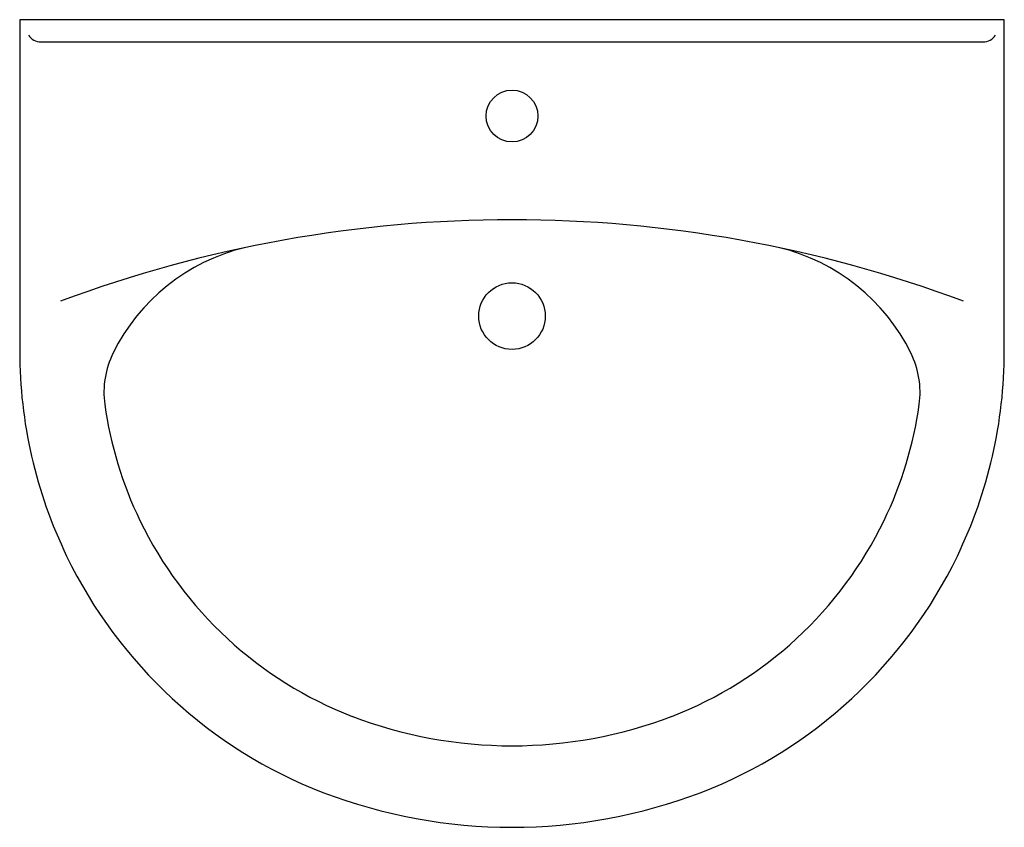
# Model space of a CAD drawing. Header units: millimetres. Extents: x -0.332 to 0.332, y -0.545 to 0.
import ezdxf

# ---------------------------------------------------------------- set-up
doc = ezdxf.new("R2010")
doc.units = ezdxf.units.MM
doc.layers.add('BLOCKS', color=3, linetype='Continuous')

msp = doc.modelspace()

# ---------------------------------------------------------------- linework, layer by layer
at = {"layer": 'BLOCKS'}
msp.add_lwpolyline([(0.300797, -0.361948, 0.113196), (0.3325, -0.223707), (0.3325, 0), (-0.3325, 0), (-0.3325, -0.223707, 0.113196), (-0.300797, -0.361948, 0.18978), (-0.127809, -0.521441, 0.184327), (0.127809, -0.521441, 0.18978)], format="xyb", close=True, dxfattribs=at)
for points in [[(-0.326546, -0.010322, 0.257897), (-0.31808, -0.015), (0.31808, -0.015, 0.257897), (0.326546, -0.010322)], [(0.304905, -0.189966, 0.180274), (-0.304905, -0.189966, 0.180274)], [(0.107934, -0.470158, 0.18978), (0.251293, -0.337982, 0.078458), (0.275019, -0.259699, 0.150342), (0.26937, -0.224869, 0.222031), (0.180614, -0.153884, 0.222031)]]:
    msp.add_lwpolyline(points, format="xyb", dxfattribs=at)
for centre, radius in [((0, -0.065), 0.0175), ((0, -0.2), 0.0225)]:
    msp.add_circle(centre, radius, dxfattribs=at)
for centre, radius, start, end in [((-0.149005, -0.284387), 0.134276, 103.615082, 153.688497), ((-0.215586, -0.251464), 0.06, 153.688497, 187.888115), ((-0.015247, -0.223707), 0.262253, 187.888115, 205.83263), ((-0.011768, -0.222023), 0.266118, 205.83263, 248.815934), ((0, -0.18653), 0.30347, 249.112169, 290.887831)]:
    msp.add_arc(centre, radius, start, end, dxfattribs=at)

doc.saveas('drawing.dxf')
